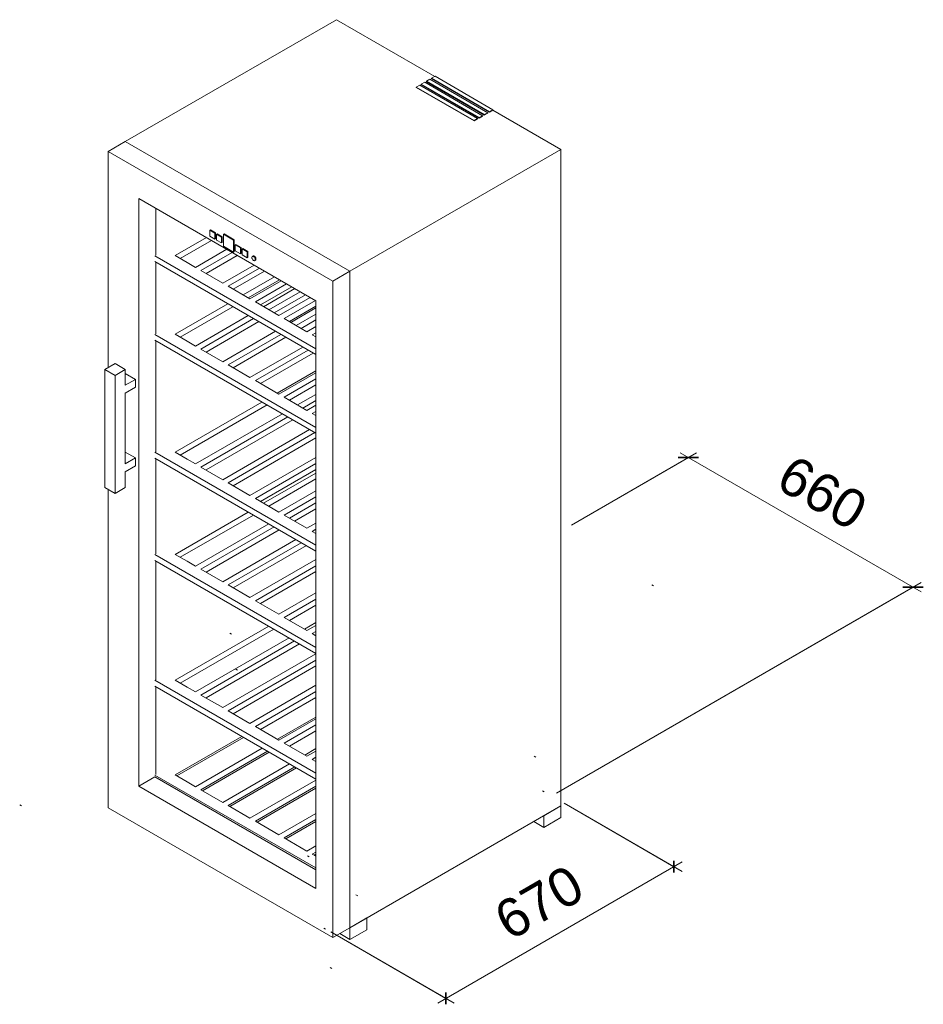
# Model space of a CAD drawing. Header units: millimetres. Extents: x -262 to 7150, y -1661 to 1244.
# Tile 2 of 3: x 2073 to 3951, y -1661 to 384. Entities that reach past the tile are written whole.
import ezdxf

# ---------------------------------------------------------------- set-up
doc = ezdxf.new("R2010")
doc.units = ezdxf.units.MM
for name, color, linetype, lineweight in [('A-ANNO-DIMS', 211, 'Continuous', 9), ('A-ANNO-DIMS-10', 211, 'Continuous', 9), ('A-DETL', 90, 'Continuous', 18), ('Q-SPCQ', 91, 'Continuous', 18)]:
    doc.layers.add(name, color=color, linetype=linetype, lineweight=lineweight)
doc.styles.add('Arial', font='arial.ttf', dxfattribs={"height": 80})
doc.dimstyles.new('Diagonal_-_8mm_Arial', dxfattribs={"dimscale": 304.8, "dimtxt": 81.620752, "dimasz": 0.098425, "dimexe": 0.07874, "dimexo": 0.049213, "dimgap": 0.057415, "dimtad": 1, "dimdec": 0, "dimzin": 0, "dimdsep": 46, "dimtxsty": 'Arial', "dimblk1": 'OBLIQUE', "dimblk2": 'OBLIQUE', "dimsah": 1, "dimcen": 0.09, "dimdle": 0.07874, "dimazin": 0, "dimtfac": 1, "dimtdec": 4, "dimtix": 1, "dimtmove": 0, "dimatfit": 3, "dimfxl": 1, "dimtvp": 1, "dimtfill": 1, "dimtolj": 1, "dimtzin": 0, "dimarcsym": 2})

# ---------------------------------------------------------------- blocks, each defined once
blk = doc.blocks.new('Wkb 4112_049 - WKb 4112-280833-3D View WKb 4112')
at = {"layer": 'Q-SPCQ'}
for p, q in [((-579.6, 384), (-1018, 130.8)), ((-579.6, 384), (-375.3, 266)), ((-374.6, 266.4), (-381.6, 262.3)), ((-254.4, 197), (-374.6, 266.4)), ((-406.4, 248), (-413.5, 244)), ((-286.2, 178.6), (-406.4, 248)), ((-396, 254), (-403.1, 250)), ((-403.1, 250), (-282.9, 180.6)), ((-403.1, 249.1), (-403.1, 250)), ((-282.9, 179.7), (-403.1, 249.1)), ((-275.8, 184.6), (-396, 254)), ((-385.4, 260.2), (-392.5, 256.1)), ((-392.5, 256.1), (-272.3, 186.7)), ((-392.5, 255.2), (-392.5, 256.1)), ((-272.3, 185.8), (-392.5, 255.2)), ((-265.2, 190.8), (-385.4, 260.2)), ((-381.6, 262.3), (-261.4, 192.9)), ((-381.6, 261.5), (-381.6, 262.3)), ((-261.4, 192.1), (-381.6, 261.5)), ((-413.5, 244), (-293.2, 174.6)), ((-413.5, 243.1), (-413.5, 244)), ((-293.2, 173.7), (-413.5, 243.1)), ((-282.9, 180.6), (-275.8, 184.6)), ((-275.8, 184.6), (-275.8, 183.8)), ((-272.3, 186.7), (-265.2, 190.8)), ((-265.2, 189.9), (-272.3, 185.8)), ((-272.3, 185.8), (-272.3, 186.7)), ((-265.2, 190.8), (-265.2, 189.9)), ((-261.4, 192.9), (-254.4, 197)), ((-254.4, 196.2), (-261.4, 192.1)), ((-261.4, 192.1), (-261.4, 192.9)), ((-254.4, 197), (-254.4, 196.2)), ((-254.4, 196.2), (-112.9, 114.5)), ((-293.2, 174.6), (-286.2, 178.6)), ((-286.2, 177.8), (-293.2, 173.7)), ((-293.2, 173.7), (-293.2, 174.6)), ((-286.2, 178.6), (-286.2, 177.8)), ((-275.8, 183.8), (-282.9, 179.7)), ((-282.9, 179.7), (-282.9, 180.6)), ((-1018, 130.8), (-1053.4, 110.4)), ((-1018, 130.8), (-551.3, -138.6)), ((-551.3, -138.6), (-1018, 130.8)), ((-586.7, -159), (-1053.4, 110.4)), ((-1053.4, 110.4), (-1053.4, -338.6)), ((-551.3, -138.6), (-112.9, 114.5)), ((-112.9, 114.5), (-112.9, -1249)), ((-622, -199.8), (-989.7, 12.5)), ((-989.7, 12.5), (-989.7, -1208.2)), ((-989.7, 12.5), (-622, -199.8)), ((-989.7, -1208.2), (-989.7, 12.5)), ((-954.4, -105.1), (-954.4, -8)), ((-954.4, -8), (-954.4, -105.1)), ((-954.4, -105.1), (-954.4, -8)), ((-841.3, -52.5), (-842.6, -53.3)), ((-832, -59.4), (-842.6, -53.3)), ((-842.6, -53.3), (-842.6, -65.6)), ((-841.3, -52.5), (-830.6, -58.6)), ((-832, -59.4), (-830.6, -58.6)), ((-832, -71.7), (-832, -59.4)), ((-830.6, -58.6), (-830.6, -70.9)), ((-827.1, -60.7), (-828.5, -61.5)), ((-827.1, -60.7), (-816.5, -66.8)), ((-813, -61), (-814.3, -61.8)), ((-813, -61), (-791.8, -73.3)), ((-914.6, -106.1), (-849.5, -68.5)), ((-838.9, -74.6), (-904, -112.2)), ((-842.6, -65.6), (-832, -71.7)), ((-830.6, -70.9), (-832, -71.7)), ((-817.9, -67.6), (-828.5, -61.5)), ((-828.5, -61.5), (-828.5, -73.7)), ((-828.5, -73.7), (-817.9, -79.8)), ((-817.9, -67.6), (-816.5, -66.8)), ((-817.9, -79.8), (-817.9, -67.6)), ((-816.5, -79.1), (-817.9, -79.8)), ((-816.5, -66.8), (-816.5, -79.1)), ((-793.1, -74.1), (-814.3, -61.8)), ((-814.3, -61.8), (-814.3, -86.3)), ((-793.1, -74.1), (-791.8, -73.3)), ((-793.1, -98.6), (-793.1, -74.1)), ((-791.8, -73.3), (-791.8, -97.8)), ((-807.1, -93), (-872.1, -130.6)), ((-861.1, -137), (-796, -99.4)), ((-814.3, -86.3), (-793.1, -98.6)), ((-791.8, -97.8), (-793.1, -98.6)), ((-789.6, -83.9), (-788.2, -83.1)), ((-789.6, -83.9), (-789.6, -96.2)), ((-779, -90.1), (-789.6, -83.9)), ((-789.6, -96.2), (-779, -102.3)), ((-788.2, -83.1), (-777.6, -89.3)), ((-777.6, -89.3), (-779, -90.1)), ((-779, -102.3), (-779, -90.1)), ((-777.6, -101.5), (-779, -102.3)), ((-777.6, -89.3), (-777.6, -101.5)), ((-775.5, -92.1), (-774.1, -91.3)), ((-775.5, -92.1), (-775.5, -104.3)), ((-764.8, -98.2), (-775.5, -92.1)), ((-774.1, -91.3), (-763.5, -97.4)), ((-763.5, -97.4), (-764.8, -98.2)), ((-764.8, -110.5), (-764.8, -98.2)), ((-763.5, -97.4), (-763.5, -109.7)), ((-956.5, -106.3), (-622, -299.5)), ((-622, -311.7), (-956.5, -118.6)), ((-954.4, -268.4), (-954.4, -119.8)), ((-954.4, -119.8), (-954.4, -268.4)), ((-954.4, -268.4), (-954.4, -119.8)), ((-889.8, -120.4), (-914.6, -106.1)), ((-872.1, -130.6), (-889.8, -120.4)), ((-785.4, -105.5), (-850.4, -143.1)), ((-775.5, -104.3), (-764.8, -110.5)), ((-763.5, -109.7), (-764.8, -110.5)), ((-752.7, -106.9), (-754.1, -107.7)), ((-749.1, -116.3), (-747.7, -115.5)), ((-815.6, -163.2), (-861.1, -137)), ((-750.5, -125.7), (-815.6, -163.2)), ((-804.5, -169.6), (-739.4, -132.1)), ((-728.8, -138.2), (-793.9, -175.8)), ((-586.7, -159), (-551.3, -138.6)), ((-551.3, -138.6), (-551.3, -1502.2)), ((-551.3, -1502.2), (-551.3, -138.6)), ((-773.1, -187.7), (-708.1, -150.2)), ((-697.5, -156.3), (-762.5, -193.8)), ((-694, -158.3), (-759, -195.9)), ((-586.7, -1522.6), (-586.7, -159)), ((-759, -195.9), (-804.5, -169.6)), ((-747.9, -202.3), (-682.9, -164.7)), ((-672.3, -170.9), (-737.3, -208.4)), ((-665.7, -174.7), (-730.7, -212.2)), ((-719.6, -218.6), (-654.6, -181.1)), ((-698.9, -230.6), (-747.9, -202.3)), ((-644, -187.2), (-709, -224.7)), ((-633.8, -193), (-698.9, -230.6)), ((-687.8, -237), (-622.8, -199.4)), ((-622, -1420.5), (-622, -199.8)), ((-622, -199.8), (-622, -1420.5)), ((-914.6, -269.4), (-805, -206.1)), ((-794.4, -212.2), (-904, -275.5)), ((-622, -211.3), (-677.2, -243.1)), ((-622, -214.8), (-674.2, -244.9)), ((-762.5, -230.6), (-872.1, -293.9)), ((-861.1, -300.3), (-751.4, -237)), ((-740.8, -243.1), (-850.4, -306.4)), ((-640.6, -264.3), (-687.8, -237)), ((-663.1, -251.3), (-622, -227.6)), ((-622, -239.8), (-652.5, -257.4)), ((-706, -263.2), (-815.6, -326.5)), ((-622, -253.6), (-640.6, -264.3)), ((-956.5, -269.6), (-622, -462.8)), ((-622, -475), (-956.5, -281.9)), ((-954.4, -513.4), (-954.4, -283.1)), ((-954.4, -283.1), (-954.4, -513.4)), ((-954.4, -513.4), (-954.4, -283.1)), ((-889.8, -283.7), (-914.6, -269.4)), ((-872.1, -293.9), (-889.8, -283.7)), ((-804.5, -332.9), (-694.9, -269.6)), ((-684.3, -275.8), (-793.9, -339.1)), ((-629.5, -270.7), (-622, -266.4)), ((-622, -275), (-629.5, -270.7)), ((-815.6, -326.5), (-861.1, -300.3)), ((-649.4, -295.9), (-759, -359.2)), ((-747.9, -365.6), (-638.3, -302.3)), ((-627.7, -308.4), (-737.3, -371.7)), ((-1060.5, -342.7), (-1039.2, -330.5)), ((-1060.5, -587.7), (-1060.5, -342.7)), ((-1060.5, -342.7), (-1039.2, -355)), ((-1039.2, -330.5), (-1018, -342.7)), ((-1018, -342.7), (-1039.2, -355)), ((-1018, -375.4), (-1018, -342.7)), ((-759, -359.2), (-804.5, -332.9)), ((-702.4, -391.8), (-622, -345.4)), ((-1039.2, -355), (-1039.2, -599.9)), ((-1018, -350.9), (-996.8, -363.1)), ((-996.8, -363.1), (-1018, -375.4)), ((-996.8, -379.5), (-996.8, -363.1)), ((-698.9, -393.9), (-747.9, -365.6)), ((-622, -349.5), (-698.9, -393.9)), ((-687.8, -400.3), (-622, -362.3)), ((-1018, -391.7), (-996.8, -379.5)), ((-622, -374.6), (-677.2, -406.4)), ((-1018, -538.7), (-1018, -391.7)), ((-640.6, -427.6), (-687.8, -400.3)), ((-622, -394.4), (-660, -416.3)), ((-648.9, -422.7), (-622, -407.2)), ((-914.6, -514.3), (-734.3, -410.2)), ((-723.6, -416.3), (-904, -520.4)), ((-622, -416.9), (-640.6, -427.6)), ((-691.8, -434.7), (-872.1, -538.8)), ((-861.1, -545.2), (-680.7, -441.1)), ((-670.1, -447.2), (-850.4, -551.3)), ((-629.5, -434), (-622, -429.7)), ((-622, -438.3), (-629.5, -434)), ((-635.3, -467.4), (-815.6, -571.5)), ((-804.5, -577.9), (-624.2, -473.8)), ((-622, -484.8), (-793.9, -584)), ((-1018, -514.2), (-996.8, -526.4)), ((-996.8, -526.4), (-1018, -538.7)), ((-996.8, -542.8), (-996.8, -526.4)), ((-956.5, -514.6), (-622, -707.7)), ((-622, -719.9), (-956.5, -526.8)), ((-954.4, -725.7), (-954.4, -528.1)), ((-954.4, -528.1), (-954.4, -725.7)), ((-954.4, -725.7), (-954.4, -528.1)), ((-889.8, -528.6), (-914.6, -514.3)), ((-872.1, -538.8), (-889.8, -528.6)), ((-622, -525.1), (-759, -604.1)), ((-1018, -555), (-996.8, -542.8)), ((-815.6, -571.5), (-861.1, -545.2)), ((-747.9, -610.5), (-622, -537.9)), ((-622, -550.1), (-737.3, -616.7)), ((-1018, -587.7), (-1018, -555)), ((-730.7, -620.5), (-622, -557.7)), ((-622, -570), (-720.1, -626.6)), ((-1060.5, -587.7), (-1039.2, -599.9)), ((-1053.4, -591.8), (-1053.4, -1253.1)), ((-1039.2, -599.9), (-1018, -587.7)), ((-759, -604.1), (-804.5, -577.9)), ((-698.9, -638.8), (-747.9, -610.5)), ((-622, -594.5), (-698.9, -638.8)), ((-687.8, -645.2), (-622, -607.3)), ((-622, -619.5), (-677.2, -651.4)), ((-622, -631.8), (-666.6, -657.5)), ((-914.6, -726.6), (-762.5, -638.8)), ((-751.9, -645), (-904, -732.7)), ((-640.6, -672.5), (-687.8, -645.2)), ((-720.1, -663.3), (-872.1, -751.1)), ((-861.1, -757.5), (-709, -669.7)), ((-622, -661.8), (-640.6, -672.5)), ((-629.5, -678.9), (-622, -674.6)), ((-698.4, -675.9), (-850.4, -763.6)), ((-622, -683.2), (-629.5, -678.9)), ((-663.5, -696), (-815.6, -783.8)), ((-804.5, -790.2), (-652.5, -702.4)), ((-641.8, -708.5), (-793.9, -796.3)), ((-956.5, -726.9), (-622, -920)), ((-889.8, -740.9), (-914.6, -726.6)), ((-622, -932.2), (-956.5, -739.1)), ((-954.4, -986.9), (-954.4, -740.4)), ((-954.4, -740.4), (-954.4, -986.9)), ((-954.4, -986.9), (-954.4, -740.4)), ((-872.1, -751.1), (-889.8, -740.9)), ((-622, -737.3), (-759, -816.4)), ((-747.9, -822.8), (-622, -750.2)), ((-815.6, -783.8), (-861.1, -757.5)), ((-622, -762.4), (-737.3, -828.9)), ((-759, -816.4), (-804.5, -790.2)), ((-622, -806.7), (-698.9, -851.1)), ((-698.9, -851.1), (-747.9, -822.8)), ((-687.8, -857.5), (-622, -819.6)), ((-622, -831.8), (-677.2, -863.7)), ((-640.6, -884.8), (-687.8, -857.5)), ((-914.6, -987.9), (-720.1, -875.6)), ((-622, -868), (-645.9, -881.7)), ((-622, -874.1), (-640.6, -884.8)), ((-709.5, -881.7), (-904, -994)), ((-629.5, -891.2), (-622, -886.9)), ((-622, -895.5), (-629.5, -891.2)), ((-677.7, -900.1), (-872.1, -1012.4)), ((-861.1, -1018.8), (-666.6, -906.5)), ((-656, -912.6), (-850.4, -1024.9)), ((-622, -933.3), (-815.6, -1045)), ((-804.5, -1051.4), (-622, -946.1)), ((-622, -958.4), (-793.9, -1057.6)), ((-956.5, -988.2), (-622, -1181.3)), ((-622, -1193.5), (-956.5, -1000.4)), ((-954.4, -1183.7), (-954.4, -1001.6)), ((-954.4, -1001.6), (-954.4, -1183.7)), ((-954.4, -1183.7), (-954.4, -1001.6)), ((-889.8, -1002.2), (-914.6, -987.9)), ((-622, -998.6), (-759, -1077.7)), ((-872.1, -1012.4), (-889.8, -1002.2)), ((-815.6, -1045), (-861.1, -1018.8)), ((-747.9, -1084.1), (-622, -1011.4)), ((-622, -1023.7), (-737.3, -1090.2)), ((-759, -1077.7), (-804.5, -1051.4)), ((-622, -1064.8), (-701.7, -1110.8)), ((-622, -1068), (-698.9, -1112.4)), ((-687.8, -1118.8), (-622, -1080.8)), ((-698.9, -1112.4), (-747.9, -1084.1)), ((-622, -1093.1), (-677.2, -1124.9)), ((-914.6, -1184.7), (-776, -1104.6)), ((-772.4, -1106.7), (-911, -1186.7)), ((-640.6, -1146.1), (-687.8, -1118.8)), ((-733.6, -1129.1), (-872.1, -1209.2)), ((-861.1, -1215.6), (-722.5, -1135.5)), ((-718.9, -1137.6), (-857.5, -1217.6)), ((-622, -1130.1), (-645.2, -1143.4)), ((-622, -1135.4), (-640.6, -1146.1)), ((-677, -1161.8), (-815.6, -1241.8)), ((-629.5, -1152.5), (-622, -1148.2)), ((-622, -1156.8), (-629.5, -1152.5)), ((-956.5, -1184.9), (-622, -1378)), ((-889.8, -1198.9), (-914.6, -1184.7)), ((-804.5, -1248.2), (-665.9, -1168.2)), ((-662.4, -1170.2), (-800.9, -1250.3)), ((-956.5, -1189), (-989.7, -1208.2)), ((-989.7, -1208.2), (-956.5, -1189)), ((-622, -1382.1), (-956.5, -1189)), ((-872.1, -1209.2), (-889.8, -1198.9)), ((-622, -1195.4), (-759, -1274.5)), ((-989.7, -1208.2), (-622, -1420.5)), ((-622, -1420.5), (-989.7, -1208.2)), ((-815.6, -1241.8), (-861.1, -1215.6)), ((-747.9, -1280.9), (-622, -1208.2)), ((-622, -1212.3), (-744.4, -1282.9)), ((-1053.4, -1253.1), (-586.7, -1522.6)), ((-759, -1274.5), (-804.5, -1248.2)), ((-622, -1264.8), (-698.9, -1309.2)), ((-112.9, -1249), (-551.3, -1502.2)), ((-148.3, -1269.4), (-112.9, -1249)), ((-112.9, -1249), (-112.9, -1273.5)), ((-698.9, -1309.2), (-747.9, -1280.9)), ((-687.8, -1315.6), (-622, -1277.6)), ((-622, -1281.7), (-684.3, -1317.6)), ((-148.3, -1293.9), (-169.5, -1281.7)), ((-148.3, -1293.9), (-148.3, -1269.4)), ((-112.9, -1273.5), (-148.3, -1293.9)), ((-640.6, -1342.9), (-687.8, -1315.6)), ((-622, -1332.2), (-640.6, -1342.9)), ((-629.5, -1349.3), (-622, -1345)), ((-622, -1353.5), (-629.5, -1349.3)), ((-622, -1349.1), (-625.9, -1351.3)), ((-551.3, -1502.2), (-516, -1481.7)), ((-516, -1481.7), (-516, -1506.2)), ((-551.3, -1502.2), (-586.7, -1522.6)), ((-551.3, -1526.6), (-551.3, -1502.2)), ((-516, -1506.2), (-551.3, -1526.6)), ((-551.3, -1526.6), (-572.6, -1514.4))]:
    blk.add_line(p, q, dxfattribs=at)
for points in [[(-748.1, -114, 0), (-748.2, -112.9, 0), (-748.5, -111.7, 0), (-749.1, -110.6, 0), (-749.8, -109.5, 0), (-750.7, -108.6, 0), (-751.6, -107.9, 0), (-752.5, -107.5, 0), (-753.4, -107.4, 0), (-754.1, -107.7, 0), (-754.7, -108.2, 0), (-755, -109, 0), (-755.1, -110, 0)], [(-755.1, -110, 0), (-755, -111.1, 0), (-754.7, -112.3, 0), (-754.1, -113.4, 0), (-753.4, -114.5, 0), (-752.5, -115.4, 0), (-751.6, -116.1, 0), (-750.7, -116.5, 0), (-749.8, -116.6, 0), (-749.1, -116.3, 0), (-748.5, -115.8, 0), (-748.2, -115, 0), (-748.1, -114, 0)], [(-752.7, -106.9, 0), (-752, -106.6, 0), (-751.1, -106.7, 0), (-750.2, -107.1, 0), (-749.3, -107.8, 0), (-748.4, -108.7, 0), (-747.7, -109.8, 0), (-747.2, -110.9, 0), (-746.8, -112.1, 0), (-746.7, -113.2, 0)], [(-746.7, -113.2, 0), (-746.8, -114.2, 0), (-747.2, -115, 0), (-747.7, -115.5, 0)]]:
    blk.add_polyline3d(points, dxfattribs=at)
blk = doc.blocks.new('DIMBLOCK4-3D View WKb 4112')
at = {"layer": 'A-ANNO-DIMS-10'}
for p, q in [((3219.5, -665.9), (3479.7, -515.6)), ((3462.7, -525.4), (3219.5, -665.9)), ((3445.8, -515.6), (3946.4, -804.7)), ((3188.6, -1222.6), (3946.4, -785.1)), ((3929.4, -794.9), (3188.6, -1222.6))]:
    blk.add_line(p, q, dxfattribs=at)
at = {"layer": 'A-ANNO-DIMS-10', "lineweight": 35}
for p, q in [((3462.7, -525.4), (3441.5, -525.4)), ((3462.7, -525.4), (3483.9, -525.4)), ((3929.4, -794.9), (3908.2, -794.9)), ((3929.4, -794.9), (3950.6, -794.9))]:
    blk.add_line(p, q, dxfattribs=at)
at = {"layer": 'A-ANNO-DIMS-10', "color": 0, "insert": (3680.4, -516.9), "char_height": 80, "width": 221.506, "attachment_point": 1, "rotation": 330, "line_spacing_factor": 0.941778, "style": 'Arial', "bg_fill": 3, "box_fill_scale": 1.25, "bg_fill_color": 256, "bg_fill_true_color": 13158600, "bg_fill_transparency": 0}
blk.add_mtext('660', dxfattribs=at)
blk = doc.blocks.new('_Oblique')
at = {"color": 0, "linetype": 'ByBlock', "lineweight": -2}
blk.add_line((-0.5, -0.5), (0.5, 0.5), dxfattribs=at)
blk = doc.blocks.new('DIMBLOCK5-3D View WKb 4112')
at = {"layer": 'A-ANNO-DIMS-10'}
for p, q in [((3204.3, -1243.7), (3449.5, -1385.2)), ((3432.5, -1375.4), (3204.3, -1243.7)), ((2941.8, -1658.7), (3449.5, -1365.6)), ((2719.6, -1510.9), (2975.7, -1658.7)), ((2958.8, -1648.9), (2719.6, -1510.9))]:
    blk.add_line(p, q, dxfattribs=at)
at = {"layer": 'A-ANNO-DIMS-10', "lineweight": 35}
for p, q in [((3432.5, -1375.4), (3432.5, -1363.2)), ((3432.5, -1375.4), (3432.5, -1387.7)), ((2958.8, -1648.9), (2958.8, -1636.7)), ((2958.8, -1648.9), (2958.8, -1661.2))]:
    blk.add_line(p, q, dxfattribs=at)
at = {"layer": 'A-ANNO-DIMS-10', "color": 0, "insert": (3051.4, -1461.2), "char_height": 80, "width": 221.506, "attachment_point": 1, "rotation": 30, "line_spacing_factor": 0.941778, "style": 'Arial', "bg_fill": 3, "box_fill_scale": 1.25, "bg_fill_color": 256, "bg_fill_true_color": 13158600, "bg_fill_transparency": 0}
blk.add_mtext('670', dxfattribs=at)

msp = doc.modelspace()

# ---------------------------------------------------------------- linework, layer by layer
at = {"layer": 'A-DETL'}
for p, q in [((3386.8, -789.7), (3390.3, -791.7)), ((2510.2, -890.6), (2513.7, -892.6)), ((2522.5, -965.1), (2526, -967.2)), ((3142.4, -1146.1), (3145.9, -1148.2)), ((3159.6, -1217.8), (3163.1, -1219.9)), ((2073.3, -1247.2), (2076.9, -1249.2)), ((2671.1, -1352.9), (2674.6, -1355)), ((2772, -1434.1), (2775.6, -1436.2)), ((2705.5, -1502.7), (2709, -1504.8)), ((2718.6, -1585), (2722.1, -1587))]:
    msp.add_line(p, q, dxfattribs=at)

# ---------------------------------------------------------------- block references
at = {"layer": 'Q-SPCQ'}
msp.add_blockref('Wkb 4112_049 - WKb 4112-280833-3D View WKb 4112', (3310.8, 0), dxfattribs=at)

# ---------------------------------------------------------------- next in the draw order: dimensions: what is measured, and where the dimension line sits
at = {"layer": 'A-ANNO-DIMS'}
dim = msp.add_linear_dim(base=(3553.7, -577.9), p1=(3208.9, -672), p2=(3178, -1228.7), angle=330, dimstyle='Diagonal_-_8mm_Arial', override={"dimpost": '<>', "dimfxl": 557.596974}, dxfattribs=at)
dim.commit()
dim.dimension.update_dxf_attribs({"geometry": 'DIMBLOCK4-3D View WKb 4112', "text_midpoint": (3473.9, -464.5)})

# ---------------------------------------------------------------- next in the draw order: dimensions: what is measured, and where the dimension line sits
dim = msp.add_linear_dim(base=(3313.1, -1444.4), p1=(2709, -1504.8), p2=(3193.7, -1237.5), angle=30, dimstyle='Diagonal_-_8mm_Arial', override={"dimpost": '<>', "dimfxl": 553.480641}, dxfattribs=at)
dim.commit()
dim.dimension.update_dxf_attribs({"geometry": 'DIMBLOCK5-3D View WKb 4112', "text_midpoint": (3044.3, -1532.1)})

doc.saveas('drawing.dxf')
